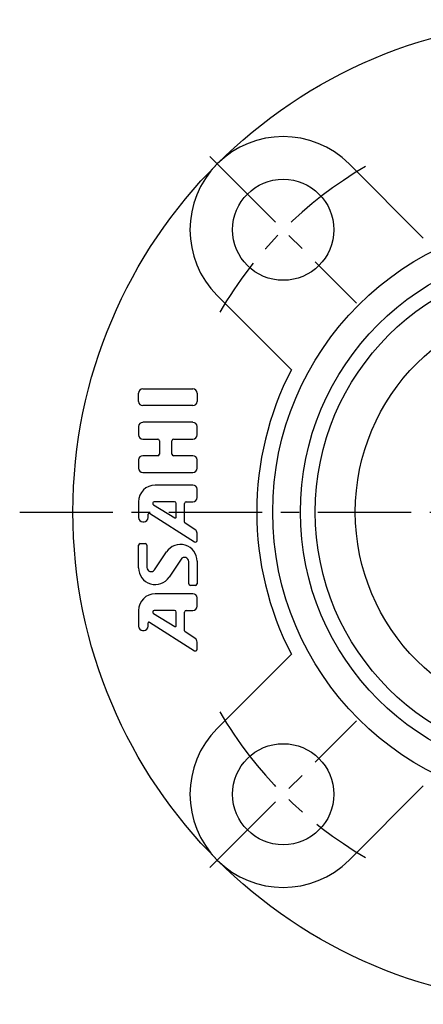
# Model space of a CAD drawing. Extents: x -103 to 234, y -102 to 234.
# Tile 1 of 12: x -103 to -27, y -92 to 92. Entities that reach past the tile are written whole.
import ezdxf

# ---------------------------------------------------------------- set-up
doc = ezdxf.new("R2010")
doc.units = 0
doc.header["$LTSCALE"] = 14
doc.linetypes.add('CENTER', pattern=[2, 1.25, -0.25, 0.25, -0.25])
doc.layers.get('0').update_dxf_attribs({"linetype": 'CONTINUOUS'})
doc.layers.add('1', color=3, linetype='CONTINUOUS')
doc.layers.add('CENTER', color=1, linetype='CENTER')

msp = doc.modelspace()

# ---------------------------------------------------------------- linework, layer by layer
for p, q in [((-40.66, 65.41), (-26.73, 51.48)), ((-65.41, 40.66), (-51.48, 26.73)), ((-57.71, -32.96), (-51.48, -26.73)), ((-65.41, -40.66), (-57.71, -32.96)), ((-40.66, -65.41), (-26.73, -51.48))]:
    msp.add_line(p, q)
for centre, radius in [((0, 0), 92.5), ((-53.03, 53.03), 9.5), ((0, 0), 55), ((0, 0), 49.8), ((0, 0), 47), ((0, 0), 39.5), ((-53.03, -53.03), 9.5)]:
    msp.add_circle(centre, radius)
for centre, radius, start, end in [((-53.03, 53.03), 17.5, 45, 225), ((0, 0), 58, 152.5612, 207.4388), ((-53.03, -53.03), 17.5, 135, 315)]:
    msp.add_arc(centre, radius, start, end)
at = {"layer": '1'}
for p, q in [((-80.2, 20.78), (-80.2, 22.35)), ((-79.41, 23.13), (-69.98, 23.13)), ((-69.2, 22.35), (-69.2, 20.78)), ((-69.98, 19.99), (-79.41, 19.99)), ((-69.98, 16.85), (-79.41, 16.85)), ((-80.2, 16.06), (-80.2, 14.49)), ((-69.2, 14.49), (-69.2, 16.06)), ((-79.41, 13.71), (-76.58, 13.71)), ((-76.27, 13.39), (-76.27, 10.88)), ((-73.91, 10.88), (-73.91, 13.39)), ((-73.6, 13.71), (-69.98, 13.71)), ((-80.2, 9.78), (-80.2, 8.21)), ((-76.58, 10.56), (-79.41, 10.56)), ((-69.98, 10.56), (-73.6, 10.56)), ((-69.2, 8.21), (-69.2, 9.78)), ((-79.41, 7.42), (-69.98, 7.42)), ((-69.98, 5.06), (-77.05, 5.06)), ((-69.2, 2.71), (-69.2, 4.28)), ((-80.2, 1.92), (-80.2, -1.05)), ((-73.44, 1.92), (-77.23, 1.92)), ((-71.24, 1.92), (-69.98, 1.92)), ((-77.39, 1.34), (-73.36, -1.08)), ((-73.13, -0.94), (-73.13, 1.61)), ((-71.55, -1.92), (-71.55, 1.61)), ((-79.41, -1.83), (-79.16, -1.83)), ((-78.37, -1.05), (-78.37, -0.38)), ((-78.13, -0.25), (-69.68, -5.63)), ((-69.55, -3.35), (-71.48, -2.05)), ((-69.2, -5.36), (-69.2, -4)), ((-80.2, -10.49), (-80.2, -6.25)), ((-79.88, -5.94), (-78.94, -5.94)), ((-78.63, -6.25), (-78.63, -10.41)), ((-77.19, -10.85), (-74.95, -7.5)), ((-72.21, -8.88), (-74.44, -12.23)), ((-69.2, -9.25), (-69.2, -13.48)), ((-70.77, -13.48), (-70.77, -9.32)), ((-69.51, -13.79), (-70.45, -13.79)), ((-69.98, -15.37), (-77.05, -15.37)), ((-69.2, -17.72), (-69.2, -16.15)), ((-80.2, -18.51), (-80.2, -21.48)), ((-77.39, -19.09), (-73.36, -21.51)), ((-73.44, -18.51), (-77.23, -18.51)), ((-73.13, -21.37), (-73.13, -18.82)), ((-71.55, -22.35), (-71.55, -18.82)), ((-71.24, -18.51), (-69.98, -18.51)), ((-78.37, -21.48), (-78.37, -20.81)), ((-78.13, -20.68), (-69.68, -26.06)), ((-79.42, -22.26), (-79.17, -22.26)), ((-69.54, -23.77), (-71.48, -22.48)), ((-69.19, -25.79), (-69.19, -24.43))]:
    msp.add_line(p, q, dxfattribs=at)
for centre, radius, start, end in [((-79.41, 22.35), 0.786, 90, 180), ((-69.98, 22.35), 0.786, 0, 90), ((-79.41, 20.78), 0.786, 180, 270), ((-69.98, 20.78), 0.786, 270, 0), ((-79.41, 16.06), 0.786, 90, 180), ((-69.98, 16.06), 0.786, 0, 90), ((-79.41, 14.49), 0.786, 180, 270), ((-76.58, 13.39), 0.314, 0, 90), ((-73.6, 13.39), 0.314, 90, 180), ((-69.98, 14.49), 0.786, 270, 0), ((-79.41, 9.78), 0.786, 90, 180), ((-76.58, 10.88), 0.314, 270, 0), ((-73.6, 10.88), 0.314, 180, 270), ((-69.98, 9.78), 0.786, 0, 90), ((-79.41, 8.21), 0.786, 180, 270), ((-69.98, 8.21), 0.786, 270, 0), ((-77.05, 1.92), 3.14, 90, 180), ((-69.98, 4.28), 0.786, 0, 90), ((-77.23, 1.61), 0.314, 90, 239.0362), ((-73.44, 1.61), 0.314, 0, 90), ((-71.24, 1.61), 0.314, 90, 180), ((-69.98, 2.71), 0.786, 270, 0), ((-79.41, -1.05), 0.786, 180, 270), ((-79.16, -1.05), 0.786, 270, 0), ((-78.21, -0.38), 0.157, 57.5288, 180), ((-73.28, -0.94), 0.157, 239.0362, 0), ((-71.4, -1.92), 0.157, 180, 236.3099), ((-69.98, -4), 0.786, 0, 56.3099), ((-69.51, -5.36), 0.314, 237.5288, 0), ((-79.88, -6.25), 0.314, 90, 180), ((-78.94, -6.25), 0.314, 0, 90), ((-72.34, -9.25), 3.14, 0, 146.3099), ((-71.55, -9.32), 0.786, 0, 146.3099), ((-77.05, -10.49), 3.14, 180, 326.3099), ((-77.84, -10.41), 0.786, 180, 326.3099), ((-70.45, -13.48), 0.314, 180, 270), ((-69.51, -13.48), 0.314, 270, 0), ((-77.05, -18.51), 3.14, 90, 180), ((-69.98, -16.15), 0.786, 0, 90), ((-69.98, -17.72), 0.786, 270, 0), ((-77.23, -18.82), 0.314, 90, 239.0362), ((-73.44, -18.82), 0.314, 0, 90), ((-71.24, -18.82), 0.314, 90, 180), ((-79.41, -21.48), 0.786, 180, 270), ((-79.16, -21.48), 0.786, 270, 0), ((-78.21, -20.81), 0.157, 57.5288, 180), ((-73.28, -21.37), 0.157, 239.0362, 0), ((-71.39, -22.35), 0.157, 180, 236.3099), ((-69.98, -24.43), 0.786, 0, 56.3099), ((-69.51, -25.79), 0.314, 237.5288, 0)]:
    msp.add_arc(centre, radius, start, end, dxfattribs=at)
at = {"layer": 'CENTER'}
for p, q in [((-66.82, 66.82), (-39.24, 39.24)), ((-102.5, 0), (102.5, 0)), ((-66.82, -66.82), (-39.24, -39.24))]:
    msp.add_line(p, q, dxfattribs=at)
for start, end in [(120.0608, 149.9392), (210.0608, 239.9392)]:
    msp.add_arc((0, 0), 75, start, end, dxfattribs=at)

doc.saveas('drawing.dxf')
